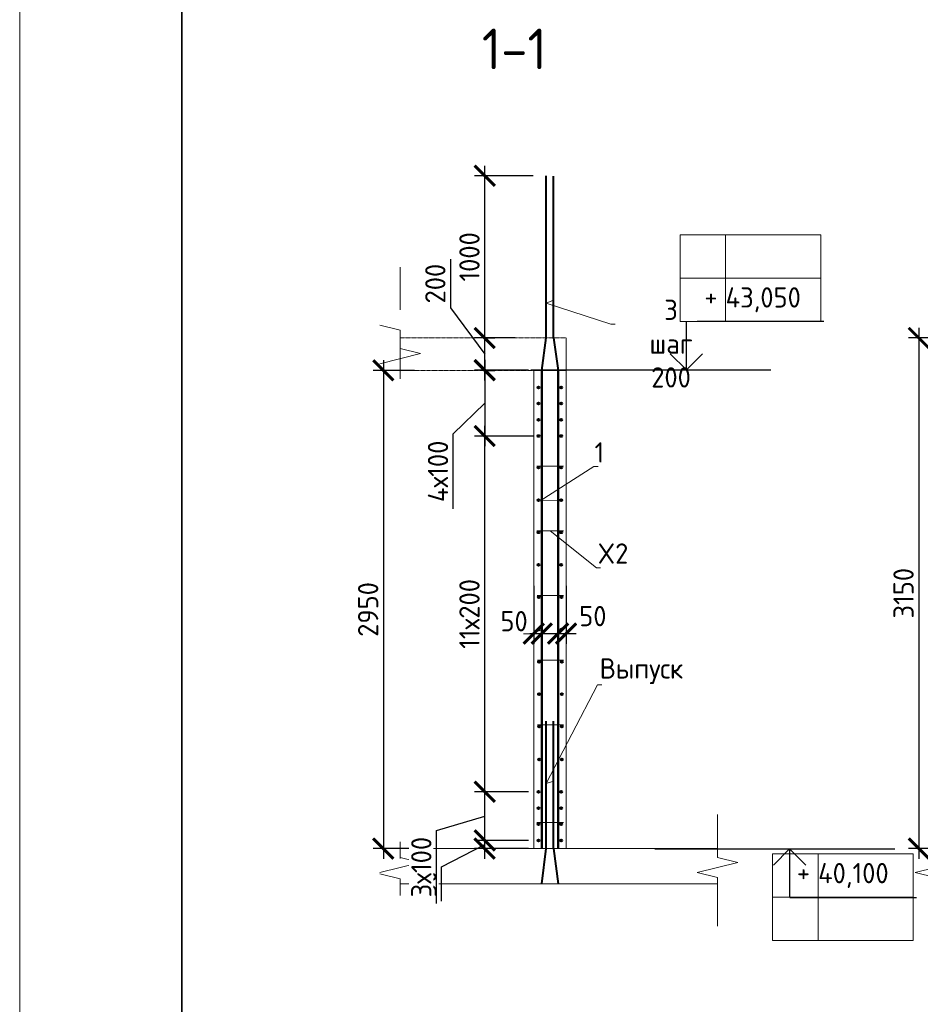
# Model space of a CAD drawing. Header units: millimetres. Extents: x 247266 to 730847, y -636031 to 10052.
# Tile 151 of 256: x 526995 to 538105, y -262922 to -250774. Entities that reach past the tile are written whole.
import ezdxf
from ezdxf import colors
from ezdxf.entities.mleader import LeaderData, LeaderLine
from ezdxf.math import Vec2, Vec3

# ---------------------------------------------------------------- set-up
doc = ezdxf.new("R2010")
doc.units = ezdxf.units.MM
doc.linetypes.add('01 Штриховая _4 мм_', pattern=[6, 3.5, -2.5])
for name, color, linetype, lineweight in [('AF_Perekritie', 7, 'Continuous', 18), ('AF_Stena', 7, 'Continuous', 18), ('KR_Fundament', 7, 'Continuous', 18), ('RAZMER', 7, 'Continuous', 15), ('Арм_шпильки', 7, 'Continuous', 18), ('Армирование', 7, 'Continuous', 40), ('АрмСтер', 7, 'Continuous', 50), ('АС-Таблицы', 7, 'Continuous', 20), ('отметки', 7, 'Continuous', 18), ('подоснова', 7, 'Continuous', 5), ('ТОНКИЕ', 7, 'Continuous', 9)]:
    doc.layers.add(name, color=color, linetype=linetype, lineweight=lineweight)
doc.layers.add('РАЗМЕРЫ', color=7, linetype='Continuous')
doc.layers.add('ТОЛСТЫЕ_ОСНОВНЫЕ', color=7, linetype='Continuous')
doc.styles.add('GOST-2.304_Type-B', font='GOST_Common.ttf')
doc.styles.add('ГОСТ', font='GOST_Common.ttf')
doc.dimstyles.new('мой 25', dxfattribs={"dimscale": 100, "dimtxt": 2.5, "dimasz": 2.5, "dimexe": 1.25, "dimexo": 0.625, "dimtad": 1, "dimdec": 0, "dimlfac": 0.5, "dimtxsty": 'GOST-2.304_Type-B', "dimblk": 'ARCHTICK', "dimcen": 2.5, "dimdle": 1.25, "dimaunit": 1, "dimadec": 1, "dimazin": 2, "dimtfac": 1, "dimtdec": 0, "dimtmove": 1, "dimatfit": 3, "dimfxl": 6, "dimfxlon": 1, "dimtfill": 1, "dimlwd": -1, "dimlwe": -1, "dimarcsym": 0})

# ---------------------------------------------------------------- blocks, each defined once
blk = doc.blocks.new('*U3684')
at = {"layer": 'ТОЛСТЫЕ_ОСНОВНЫЕ', "lineweight": 35}
blk.add_lwpolyline([(20, 5), (836, 5), (836, 589), (20, 589)], close=True, dxfattribs=at)
at = {"layer": 'ТОНКИЕ'}
blk.add_lwpolyline([(0, 0), (841, 0), (841, 594), (0, 594)], close=True, dxfattribs=at)
blk = doc.blocks.new('_None')
blk = doc.blocks.new('_ArchTick')
at = {"color": 0, "linetype": 'ByBlock', "const_width": 0.15}
blk.add_lwpolyline([(-0.5, -0.5), (0.5, 0.5)], dxfattribs=at)
blk = doc.blocks.new('*D905')
at = {"layer": 'DEFPOINTS', "color": 0, "ltscale": 100}
for p in [(532694, -254700), (532731, -254700), (532694, -255100)]:
    blk.add_point(p, dxfattribs=at)
at = {"layer": 'РАЗМЕРЫ', "color": 0, "linetype": 'Continuous'}
for p, q in [((532309, -253729), (532309, -254330)), ((532309, -254330), (532731, -254900)), ((532731, -255225), (532731, -254575)), ((532757, -254700), (532856, -254700)), ((532756, -255100), (532856, -255100))]:
    blk.add_line(p, q, dxfattribs=at)
at = {"layer": 'РАЗМЕРЫ', "color": 0, "ltscale": 100, "xscale": 250, "yscale": 250, "zscale": 250}
for p, rotation in [((532731, -254700), 90), ((532731, -255100), 270)]:
    blk.add_blockref('_ArchTick', p, dxfattribs=dict(at, rotation=rotation))
at = {"layer": 'РАЗМЕРЫ', "color": 0, "lineweight": 0, "ltscale": 100, "insert": (532122, -254030), "char_height": 250, "attachment_point": 5, "rotation": 90, "style": 'GOST-2.304_Type-B', "bg_fill": 3, "box_fill_scale": 1.1, "bg_fill_color": 256, "bg_fill_true_color": 13158600, "bg_fill_transparency": 0}
blk.add_mtext('200', dxfattribs=at)
blk = doc.blocks.new('*D906')
at = {"layer": 'DEFPOINTS', "color": 0, "ltscale": 100}
for p in [(533336, -257698), (533436, -257698), (533436, -258348)]:
    blk.add_point(p, dxfattribs=at)
at = {"layer": 'РАЗМЕРЫ', "color": 0, "linetype": 'Continuous'}
for p, q in [((533336, -257760), (533336, -258473)), ((533436, -257760), (533436, -258473)), ((533211, -258348), (533561, -258348))]:
    blk.add_line(p, q, dxfattribs=at)
at = {"layer": 'РАЗМЕРЫ', "color": 0, "ltscale": 100, "xscale": 250, "yscale": 250, "zscale": 250}
blk.add_blockref('_ArchTick', (533336, -258348), dxfattribs=at)
at = {"layer": 'РАЗМЕРЫ', "color": 0, "ltscale": 100, "xscale": 250, "yscale": 250, "zscale": 250, "rotation": 180}
blk.add_blockref('_ArchTick', (533436, -258348), dxfattribs=at)
at = {"layer": 'РАЗМЕРЫ', "color": 0, "lineweight": 0, "ltscale": 100, "insert": (533093, -258195), "char_height": 250, "attachment_point": 5, "style": 'GOST-2.304_Type-B', "bg_fill": 3, "box_fill_scale": 1.1, "bg_fill_color": 256, "bg_fill_true_color": 13158600, "bg_fill_transparency": 0}
blk.add_mtext('50', dxfattribs=at)
blk = doc.blocks.new('*D907')
at = {"layer": 'DEFPOINTS', "color": 0, "ltscale": 100}
for p in [(533636, -257698), (533736, -257698), (533736, -258348)]:
    blk.add_point(p, dxfattribs=at)
at = {"layer": 'РАЗМЕРЫ', "color": 0, "linetype": 'Continuous'}
for p, q in [((533636, -257760), (533636, -258473)), ((533736, -257760), (533736, -258473)), ((533511, -258348), (533861, -258348))]:
    blk.add_line(p, q, dxfattribs=at)
at = {"layer": 'РАЗМЕРЫ', "color": 0, "ltscale": 100, "xscale": 250, "yscale": 250, "zscale": 250}
blk.add_blockref('_ArchTick', (533636, -258348), dxfattribs=at)
at = {"layer": 'РАЗМЕРЫ', "color": 0, "ltscale": 100, "xscale": 250, "yscale": 250, "zscale": 250, "rotation": 180}
blk.add_blockref('_ArchTick', (533736, -258348), dxfattribs=at)
at = {"layer": 'РАЗМЕРЫ', "color": 0, "lineweight": 0, "ltscale": 100, "insert": (534065, -258132), "char_height": 250, "attachment_point": 5, "style": 'GOST-2.304_Type-B', "bg_fill": 3, "box_fill_scale": 1.1, "bg_fill_color": 256, "bg_fill_true_color": 13158600, "bg_fill_transparency": 0}
blk.add_mtext('50', dxfattribs=at)
blk = doc.blocks.new('*D908')
at = {"layer": 'DEFPOINTS', "color": 0, "ltscale": 100}
for p in [(531927, -255100), (531481, -261000), (533800, -261000)]:
    blk.add_point(p, dxfattribs=at)
at = {"layer": 'РАЗМЕРЫ', "color": 0, "linetype": 'Continuous'}
for p, q in [((531481, -254975), (531481, -261125)), ((531864, -255100), (531356, -255100)), ((532081, -261000), (531356, -261000))]:
    blk.add_line(p, q, dxfattribs=at)
at = {"layer": 'РАЗМЕРЫ', "color": 0, "ltscale": 100, "xscale": 250, "yscale": 250, "zscale": 250}
for p, rotation in [((531481, -255100), 90), ((531481, -261000), 270)]:
    blk.add_blockref('_ArchTick', p, dxfattribs=dict(at, rotation=rotation))
at = {"layer": 'РАЗМЕРЫ', "color": 0, "lineweight": 0, "ltscale": 100, "insert": (531293, -258050), "char_height": 250, "attachment_point": 5, "rotation": 90, "style": 'GOST-2.304_Type-B', "bg_fill": 3, "box_fill_scale": 1.1, "bg_fill_color": 256, "bg_fill_true_color": 13158600, "bg_fill_transparency": 0}
blk.add_mtext('2950', dxfattribs=at)
blk = doc.blocks.new('*D909')
at = {"layer": 'DEFPOINTS', "color": 0, "ltscale": 100}
for p in [(532694, -254700), (532731, -254700), (532694, -255100)]:
    blk.add_point(p, dxfattribs=at)
at = {"layer": 'РАЗМЕРЫ', "color": 0, "linetype": 'Continuous'}
for p, q in [((532309, -253729), (532309, -254330)), ((532309, -254330), (532731, -254900)), ((532731, -255225), (532731, -254575)), ((532757, -254700), (532856, -254700)), ((532756, -255100), (532856, -255100))]:
    blk.add_line(p, q, dxfattribs=at)
at = {"layer": 'РАЗМЕРЫ', "color": 0, "ltscale": 100, "xscale": 250, "yscale": 250, "zscale": 250}
for p, rotation in [((532731, -254700), 90), ((532731, -255100), 270)]:
    blk.add_blockref('_ArchTick', p, dxfattribs=dict(at, rotation=rotation))
at = {"layer": 'РАЗМЕРЫ', "color": 0, "lineweight": 0, "ltscale": 100, "insert": (532122, -254030), "char_height": 250, "attachment_point": 5, "rotation": 90, "style": 'GOST-2.304_Type-B', "bg_fill": 3, "box_fill_scale": 1.1, "bg_fill_color": 256, "bg_fill_true_color": 13158600, "bg_fill_transparency": 0}
blk.add_mtext('200', dxfattribs=at)
blk = doc.blocks.new('*D910')
at = {"layer": 'DEFPOINTS', "color": 0, "ltscale": 100}
for p in [(532731, -260900), (533336, -260900), (533336, -261000)]:
    blk.add_point(p, dxfattribs=at)
at = {"layer": 'РАЗМЕРЫ', "color": 0, "linetype": 'Continuous'}
for p, q in [((532731, -261125), (532731, -260775)), ((533273, -260900), (532606, -260900)), ((532200, -261224), (532731, -260950)), ((533273, -261000), (532606, -261000)), ((532200, -261649), (532200, -261224))]:
    blk.add_line(p, q, dxfattribs=at)
at = {"layer": 'РАЗМЕРЫ', "color": 0, "ltscale": 100, "xscale": 250, "yscale": 250, "zscale": 250}
for p, rotation in [((532731, -260900), 270), ((532731, -261000), 90)]:
    blk.add_blockref('_ArchTick', p, dxfattribs=dict(at, rotation=rotation))
at = {"layer": 'РАЗМЕРЫ', "color": 0, "lineweight": 0, "ltscale": 100, "insert": (532012, -261436), "char_height": 250, "attachment_point": 5, "rotation": 90, "style": 'GOST-2.304_Type-B', "bg_fill": 3, "box_fill_scale": 1.1, "bg_fill_color": 256, "bg_fill_true_color": 13158600, "bg_fill_transparency": 0}
blk.add_mtext('50', dxfattribs=at)
blk = doc.blocks.new('*D911')
at = {"layer": 'DEFPOINTS', "color": 0, "ltscale": 100}
for p in [(532731, -260300), (533336, -260300), (533237, -260900)]:
    blk.add_point(p, dxfattribs=at)
at = {"layer": 'РАЗМЕРЫ', "color": 0, "linetype": 'Continuous'}
for p, q in [((532731, -261025), (532731, -260175)), ((533273, -260300), (532606, -260300)), ((532137, -260779), (532731, -260600)), ((532137, -261679), (532137, -260779)), ((533174, -260900), (532606, -260900))]:
    blk.add_line(p, q, dxfattribs=at)
at = {"layer": 'РАЗМЕРЫ', "color": 0, "ltscale": 100, "xscale": 250, "yscale": 250, "zscale": 250}
for p, rotation in [((532731, -260300), 90), ((532731, -260900), 270)]:
    blk.add_blockref('_ArchTick', p, dxfattribs=dict(at, rotation=rotation))
at = {"layer": 'РАЗМЕРЫ', "color": 0, "lineweight": 0, "ltscale": 100, "insert": (531949, -261229), "char_height": 250, "attachment_point": 5, "rotation": 90, "style": 'GOST-2.304_Type-B', "bg_fill": 3, "box_fill_scale": 1.1, "bg_fill_color": 256, "bg_fill_true_color": 13158600, "bg_fill_transparency": 0}
blk.add_mtext('3х100', dxfattribs=at)
blk = doc.blocks.new('*D912')
at = {"layer": 'DEFPOINTS', "color": 0, "ltscale": 100}
for p in [(532731, -255910), (533396, -255910), (533305, -260300)]:
    blk.add_point(p, dxfattribs=at)
at = {"layer": 'РАЗМЕРЫ', "color": 0, "linetype": 'Continuous'}
for p, q in [((532731, -260425), (532731, -255785)), ((533331, -255910), (532606, -255910)), ((533243, -260300), (532606, -260300))]:
    blk.add_line(p, q, dxfattribs=at)
at = {"layer": 'РАЗМЕРЫ', "color": 0, "ltscale": 100, "xscale": 250, "yscale": 250, "zscale": 250}
for p, rotation in [((532731, -255910), 90), ((532731, -260300), 270)]:
    blk.add_blockref('_ArchTick', p, dxfattribs=dict(at, rotation=rotation))
at = {"layer": 'РАЗМЕРЫ', "color": 0, "lineweight": 0, "ltscale": 100, "insert": (532543, -258105), "char_height": 250, "attachment_point": 5, "rotation": 90, "style": 'GOST-2.304_Type-B', "bg_fill": 3, "box_fill_scale": 1.1, "bg_fill_color": 256, "bg_fill_true_color": 13158600, "bg_fill_transparency": 0}
blk.add_mtext('11х200', dxfattribs=at)
blk = doc.blocks.new('*D913')
at = {"layer": 'DEFPOINTS', "color": 0, "ltscale": 100}
for p in [(533336, -255096), (532731, -255910), (533023, -255910)]:
    blk.add_point(p, dxfattribs=at)
at = {"layer": 'РАЗМЕРЫ', "color": 0, "linetype": 'Continuous'}
for p, q in [((532731, -254971), (532731, -256035)), ((533273, -255096), (532606, -255096)), ((532342, -255884), (532731, -255503)), ((532342, -256809), (532342, -255884)), ((532961, -255910), (532606, -255910))]:
    blk.add_line(p, q, dxfattribs=at)
at = {"layer": 'РАЗМЕРЫ', "color": 0, "ltscale": 100, "xscale": 250, "yscale": 250, "zscale": 250}
for p, rotation in [((532731, -255096), 90), ((532731, -255910), 270)]:
    blk.add_blockref('_ArchTick', p, dxfattribs=dict(at, rotation=rotation))
at = {"layer": 'РАЗМЕРЫ', "color": 0, "lineweight": 0, "ltscale": 100, "insert": (532155, -256346), "char_height": 250, "attachment_point": 5, "rotation": 90, "style": 'GOST-2.304_Type-B', "bg_fill": 3, "box_fill_scale": 1.1, "bg_fill_color": 256, "bg_fill_true_color": 13158600, "bg_fill_transparency": 0}
blk.add_mtext('4х100', dxfattribs=at)
blk = doc.blocks.new('*D974')
at = {"layer": 'DEFPOINTS', "color": 0, "ltscale": 100}
for p in [(532731, -252700), (533491, -252700), (533169, -254700)]:
    blk.add_point(p, dxfattribs=at)
at = {"layer": 'РАЗМЕРЫ', "color": 0, "linetype": 'Continuous'}
for p, q in [((532731, -254825), (532731, -252575)), ((533331, -252700), (532606, -252700)), ((533107, -254700), (532606, -254700))]:
    blk.add_line(p, q, dxfattribs=at)
at = {"layer": 'РАЗМЕРЫ', "color": 0, "ltscale": 100, "xscale": 250, "yscale": 250, "zscale": 250}
for p, rotation in [((532731, -252700), 90), ((532731, -254700), 270)]:
    blk.add_blockref('_ArchTick', p, dxfattribs=dict(at, rotation=rotation))
at = {"layer": 'РАЗМЕРЫ', "color": 0, "lineweight": 0, "ltscale": 100, "insert": (532543, -253700), "char_height": 250, "attachment_point": 5, "rotation": 90, "style": 'GOST-2.304_Type-B', "bg_fill": 3, "box_fill_scale": 1.1, "bg_fill_color": 256, "bg_fill_true_color": 13158600, "bg_fill_transparency": 0}
blk.add_mtext('1000', dxfattribs=at)
blk = doc.blocks.new('*D922')
at = {"layer": 'DEFPOINTS', "color": 0, "ltscale": 100}
for p in [(540340, -254700), (538086, -261000), (540404, -261000)]:
    blk.add_point(p, dxfattribs=at)
at = {"layer": 'РАЗМЕРЫ', "color": 0, "linetype": 'Continuous'}
for p, q in [((538086, -254575), (538086, -261125)), ((538686, -254700), (537961, -254700)), ((538686, -261000), (537961, -261000))]:
    blk.add_line(p, q, dxfattribs=at)
at = {"layer": 'РАЗМЕРЫ', "color": 0, "ltscale": 100, "xscale": 250, "yscale": 250, "zscale": 250}
for p, rotation in [((538086, -254700), 90), ((538086, -261000), 270)]:
    blk.add_blockref('_ArchTick', p, dxfattribs=dict(at, rotation=rotation))
at = {"layer": 'РАЗМЕРЫ', "color": 0, "lineweight": 0, "ltscale": 100, "insert": (537898, -257850), "char_height": 250, "attachment_point": 5, "rotation": 90, "style": 'GOST-2.304_Type-B', "bg_fill": 3, "box_fill_scale": 1.1, "bg_fill_color": 256, "bg_fill_true_color": 13158600, "bg_fill_transparency": 0}
blk.add_mtext('3150', dxfattribs=at)
blk = doc.blocks.new('*T2940')
at = {"layer": 'DEFPOINTS', "color": 8, "linetype": 'ByBlock', "lineweight": 0}
for p, q in [((0, 1067), (1734, 1067)), ((0, 0), (0, 1067)), ((561, 0), (561, 1067)), ((1734, 0), (1734, 1067)), ((0, 533), (1734, 533)), ((0, 0), (1734, 0))]:
    blk.add_line(p, q, dxfattribs=at)
at = {"layer": 'АС-Таблицы', "color": 0, "char_height": 250, "style": 'ГОСТ'}
for s, insert, width, attachment_point in [('+', (461, 967), 361.22, 3), ('40,100', (561, 800), 1173.09, 4)]:
    blk.add_mtext(s, dxfattribs=dict(at, insert=insert, width=width, attachment_point=attachment_point))
blk = doc.blocks.new('*T2949')
at = {"layer": 'DEFPOINTS', "color": 8, "linetype": 'ByBlock', "lineweight": 0}
for p, q in [((0, 0), (1734, 0)), ((0, 0), (0, -1067)), ((561, 0), (561, -1067)), ((1734, 0), (1734, -1067)), ((0, -533), (1734, -533)), ((0, -1067), (1734, -1067))]:
    blk.add_line(p, q, dxfattribs=at)
at = {"layer": 'АС-Таблицы', "color": 0, "char_height": 250, "style": 'ГОСТ'}
for s, insert, width, attachment_point in [('+', (461, -633), 361.22, 3), ('43,050', (561, -800), 1173.09, 4)]:
    blk.add_mtext(s, dxfattribs=dict(at, insert=insert, width=width, attachment_point=attachment_point))

msp = doc.modelspace()

# ---------------------------------------------------------------- linework, layer by layer
msp.add_lwpolyline([(535208.44, -255095.18), (536043.01, -255095.18)])
at = {"layer": 'AF_Perekritie', "linetype": '01 Штриховая _4 мм_', "lineweight": 9}
for p, q in [((533735.63, -254700.12), (531687.05, -254700.12)), ((531687.05, -255100.12), (533735.63, -255100.12))]:
    msp.add_line(p, q, dxfattribs=at)
at = {"layer": 'AF_Stena', "lineweight": 20}
for p, q in [((533335.63, -255100.12), (533335.63, -261000.12)), ((533735.63, -255100.12), (533335.63, -255100.12)), ((533735.63, -261000.12), (533735.63, -255100.12))]:
    msp.add_line(p, q, dxfattribs=at)
for points in [[(531687.05, -254299.74), (531687.05, -253827.88)], [(531687.05, -254299.74), (531687.05, -254354.74)], [(531437.05, -254542.24), (531687.05, -254604.74)], [(531687.05, -254604.74), (531687.05, -254659.74)], [(531687.05, -254659.74), (531687.05, -255203.85)], [(531687.05, -254830.12), (531937.05, -254892.62)], [(531937.05, -254892.62), (531437.05, -255017.62)], [(535603.45, -261053.45), (535603.45, -260581.6)], [(531687.05, -261068.88), (531687.05, -260918.88)], [(535603.45, -261053.45), (535603.45, -261108.45)], [(531937.05, -261170.95), (531437.05, -261295.95)], [(531687.05, -261068.88), (531687.05, -261123.88)], [(531687.05, -261108.45), (531937.05, -261170.95)], [(535853.45, -261170.95), (535353.45, -261295.95)], [(535603.45, -261108.45), (535853.45, -261170.95)], [(538541.55, -261170.95), (538041.55, -261295.95)], [(535353.45, -261295.95), (535603.45, -261358.45)], [(538041.55, -261295.95), (538291.55, -261358.45)], [(531437.05, -261311.38), (531687.05, -261373.88)], [(531687.05, -261373.88), (531687.05, -261428.88)], [(535603.45, -261358.45), (535603.45, -261413.45)], [(535603.45, -261413.45), (535603.45, -261957.56)], [(531687.05, -261428.88), (531687.05, -261578.88)]]:
    msp.add_lwpolyline(points, dxfattribs=at)
at = {"layer": 'KR_Fundament', "lineweight": 9}
for p, q in [((535603.45, -261000.12), (531687.05, -261000.12)), ((531687.05, -261435.97), (535603.45, -261435.97))]:
    msp.add_line(p, q, dxfattribs=at)
at = {"layer": 'RAZMER', "ltscale": 100}
for p, q in [((535352.81, -254493.41), (536915.31, -254493.41)), ((535352.81, -254496.06), (536915.31, -254496.06)), ((535352.81, -254496.06), (536915.31, -254496.06)), ((536492.71, -261452.2), (536494.23, -261599.01)), ((536494.23, -261603.97), (538056.73, -261603.97)), ((536494.23, -261603.97), (538056.73, -261603.97)), ((536494.23, -261606.61), (538056.73, -261606.61))]:
    msp.add_line(p, q, dxfattribs=at)
at = {"layer": 'Арм_шпильки'}
msp.add_line((533375.63, -256280.27), (533705.14, -256280.27), dxfattribs=at)
at = {"layer": 'Армирование', "ltscale": 100}
for p, q in [((533490.92, -254700.12), (533490.92, -252700.12)), ((533581.64, -254700.12), (533581.64, -252705.22)), ((533490.62, -261000.12), (533490.92, -259426.99)), ((533581.34, -261000.12), (533581.64, -259426.99))]:
    msp.add_line(p, q, dxfattribs=at)
for centre in [(533395.63, -256300.27), (533675.63, -256300.27), (533395.63, -256700.27), (533675.63, -256700.27), (533675.63, -260500.12), (533675.63, -260900.12)]:
    msp.add_circle(centre, 12, dxfattribs=at)
at = {"layer": 'АрмСтер', "ltscale": 15}
for p, q in [((533436.91, -261000.12), (533436.91, -255100.12)), ((533635.33, -261000.12), (533635.33, -255100.12))]:
    msp.add_line(p, q, dxfattribs=at)
at = {"layer": 'отметки', "linetype": 'Continuous', "lineweight": 25, "ltscale": 100}
for p, q in [((535219.48, -255094.57), (535219.48, -254494.57)), ((536492.71, -261004.84), (536492.71, -261604.84))]:
    msp.add_line(p, q, dxfattribs=at)
for points in [[(535019.48, -254894.57), (535219.48, -255094.57), (535419.48, -254894.57)], [(536292.71, -261204.84), (536492.71, -261004.84), (536692.71, -261204.84)]]:
    msp.add_lwpolyline(points, dxfattribs=at)

# ---------------------------------------------------------------- block references
at = {"xscale": 100, "yscale": 100, "zscale": 100}
msp.add_blockref('*U3684', (526994.57, -281741.36, 3100), dxfattribs=at)
msp.add_blockref('*T2949', (535141.87, -253429.39))

# ---------------------------------------------------------------- texts
at = {"layer": 'РАЗМЕРЫ', "insert": (533096.62, -251134.29), "char_height": 500, "attachment_point": 5, "style": 'GOST-2.304_Type-B'}
msp.add_mtext_dynamic_manual_height_columns('1-1', width=3941.2128, gutter_width=625, heights=[0], dxfattribs=at)

# ---------------------------------------------------------------- leaders
at = {"layer": 'подоснова'}
ml = msp.add_multileader_mtext('Standard', dxfattribs=at)
ml.set_content('1 ', color=256, style='GOST-2.304_Type-B')
ml.set_leader_properties(color=256, linetype='ByLayer', lineweight=15)
ml.set_arrow_properties(name='NONE')
ml.build(insert=Vec2(0, 0))
ml.multileader.update_dxf_attribs({"text_left_attachment_type": 6, "text_right_attachment_type": 6, "dogleg_length": 10, "arrow_head_size": 18})
ctx = ml.context
ctx.base_point, ctx.char_height, ctx.arrow_head_size, ctx.landing_gap_size, ctx.plane_origin = Vec3(534087.68, -256287.68), 250, 18, 20, Vec3(533093.17, -255847.4)
ctx.left_attachment, ctx.right_attachment, ctx.text_align_type = 6, 6, 1
notes = []
notes.append((ctx, [(0, (1, 1, 0), (534077.65, -256287.68), (1, 0), 10, [(1, [(533699.63, -256700.27), (533415.78, -256709.65)], 0, [])])]))
ctx.mtext.insert, ctx.mtext.width, ctx.mtext.alignment, ctx.mtext.flow_direction = Vec3(534145.18, -255987.68), 22.8978, 2, 5
ml = msp.add_multileader_mtext('Standard', dxfattribs=at)
ml.set_content('Выпуск', color=256, style='GOST-2.304_Type-B')
ml.set_leader_properties(color=256, linetype='ByLayer', lineweight=15)
ml.set_arrow_properties(name='NONE')
ml.build(insert=Vec2(0, 0))
ml.multileader.update_dxf_attribs({"text_left_attachment_type": 6, "text_right_attachment_type": 6, "dogleg_length": 10, "arrow_head_size": 18})
ctx = ml.context
ctx.base_point, ctx.char_height, ctx.arrow_head_size, ctx.landing_gap_size, ctx.plane_origin = Vec3(534131.92, -258977.7), 250, 18, 20, Vec3(532974.91, -258959.57)
ctx.left_attachment, ctx.right_attachment, ctx.text_align_type = 6, 6, 1
notes.append((ctx, [(0, (1, 1, 0), (534121.41, -258978.02), (1, 0), 10, [(1, [(533581.5, -260169.93), (533490.65, -260197.47)], 0, [])])]))
ctx.mtext.insert, ctx.mtext.width, ctx.mtext.alignment, ctx.mtext.flow_direction = Vec3(534664.42, -258652.7), 22.8978, 2, 5
for ctx, leaders in notes:
    for number, flags, end, landing, length, lines in leaders:
        leader = LeaderData()
        leader.index, (leader.has_last_leader_line, leader.has_dogleg_vector, leader.attachment_direction) = number, flags
        leader.last_leader_point, leader.dogleg_vector, leader.dogleg_length = Vec3(end), Vec3(landing), length
        for number, points, colour, breaks in lines:
            line = LeaderLine()
            line.index, line.vertices, line.color, line.breaks = number, Vec3.list(points), colors.encode_raw_color(colour), breaks
            leader.lines.append(line)
        ctx.leaders.append(leader)

# ---------------------------------------------------------------- next in the draw order: dimensions: what is measured, and where the dimension line sits
at = {"layer": 'РАЗМЕРЫ', "lineweight": 0}
dim = msp.add_linear_dim(base=(532730.91, -254700.12), p1=(532693.91, -255100.12), p2=(532694.15, -254700.12), angle=90, dimstyle='мой 25', dxfattribs=at)
dim.commit()
dim.dimension.update_dxf_attribs({"geometry": '*D905', "text_midpoint": (532309.44, -254267.39), "dimtype": 160})
dim = msp.add_linear_dim(base=(538085.57, -261000.12), p1=(540340.13, -254700.14), p2=(540404.35, -261000.12), angle=90, dimstyle='мой 25', dxfattribs=at)
dim.commit()
dim.dimension.update_dxf_attribs({"geometry": '*D922', "text_midpoint": (537897.95, -257850.13)})
dim = msp.add_linear_dim(base=(533435.59, -258347.71), p1=(533335.63, -257697.53), p2=(533435.59, -257697.53), dimstyle='мой 25', dxfattribs=at)
dim.commit()
dim.dimension.update_dxf_attribs({"geometry": '*D906', "text_midpoint": (533093, -258382.28), "dimtype": 160})

# ---------------------------------------------------------------- next in the draw order: linework, layer by layer
msp.add_lwpolyline([(534831.54, -261004.84), (537792.51, -261004.84)])

# ---------------------------------------------------------------- next in the draw order: block references
msp.add_blockref('*T2940', (536283.29, -262132.34))

# ---------------------------------------------------------------- next in the draw order: dimensions: what is measured, and where the dimension line sits
dim = msp.add_linear_dim(base=(533735.63, -258347.71), p1=(533635.59, -257697.53), p2=(533735.63, -257697.53), dimstyle='мой 25', dxfattribs=at)
dim.commit()
dim.dimension.update_dxf_attribs({"geometry": '*D907', "text_midpoint": (534065.24, -258319.7), "dimtype": 160})

# ---------------------------------------------------------------- next in the draw order: dimensions: what is measured, and where the dimension line sits
dim = msp.add_linear_dim(base=(531481.07, -261000.12), p1=(531926.59, -255100.12), p2=(533799.86, -261000.12), angle=90, dimstyle='мой 25', dxfattribs=at)
dim.commit()
dim.dimension.update_dxf_attribs({"geometry": '*D908', "text_midpoint": (531293.45, -258050.12)})

# ---------------------------------------------------------------- next in the draw order: linework, layer by layer
at = {"layer": 'AF_Stena', "lineweight": 20}
msp.add_line((533735.63, -255100.12), (533735.63, -254701.14), dxfattribs=at)
at = {"layer": 'Арм_шпильки'}
for p, q in [((533375.63, -257078.6), (533705.14, -257078.6)), ((533378.31, -257876.93), (533705.14, -257876.93)), ((533380.98, -258675.25), (533705.14, -258675.25)), ((533383.66, -259473.58), (533705.14, -259473.58)), ((533375.63, -260680.12), (533705.14, -260680.12))]:
    msp.add_line(p, q, dxfattribs=at)
at = {"layer": 'Армирование', "ltscale": 100}
for p, q in [((533436.91, -255102.55), (533490.92, -254700.12)), ((533581.64, -254700.12), (533635.63, -255102.55)), ((533436.91, -261435.97), (533490.62, -261000.12)), ((533581.34, -261000.12), (533635.33, -261434.68))]:
    msp.add_line(p, q, dxfattribs=at)
for centre in [(533675.63, -255310.12), (533395.63, -255510.12), (533675.63, -255510.12), (533675.63, -255710.12), (533675.63, -255910.12), (533395.63, -257098.6), (533675.63, -257098.6), (533395.63, -257498.6), (533675.63, -257498.6), (533398.31, -257896.93), (533678.31, -257896.93), (533398.31, -258296.93), (533678.31, -258296.93), (533400.98, -258695.25), (533680.98, -258695.25), (533400.98, -259095.25), (533680.98, -259095.25), (533403.66, -259493.58), (533683.66, -259493.58), (533403.66, -259900.58), (533683.66, -259900.58), (533675.63, -260300.12), (533675.63, -260700.12)]:
    msp.add_circle(centre, 12, dxfattribs=at)

# ---------------------------------------------------------------- next in the draw order: dimensions: what is measured, and where the dimension line sits
at = {"layer": 'РАЗМЕРЫ', "lineweight": 0}
for base, p1, p2, picture, middle in [((532730.91, -254700.12), (532693.91, -255100.12), (532694.15, -254700.12), '*D909', (532309.44, -254267.39)), ((532730.91, -260900.27), (533335.63, -261000.12), (533335.63, -260900.27), '*D910', (532199.66, -261286))]:
    dim = msp.add_linear_dim(base=base, p1=p1, p2=p2, angle=90, dimstyle='мой 25', dxfattribs=at)
    dim.commit()
    dim.dimension.update_dxf_attribs({"geometry": picture, "text_midpoint": middle, "dimtype": 160})

# ---------------------------------------------------------------- next in the draw order: leaders
at = {"layer": 'подоснова'}
ml = msp.add_multileader_mtext('Standard', dxfattribs=at)
ml.set_content('X2', color=256, style='GOST-2.304_Type-B')
ml.set_leader_properties(color=256, linetype='ByLayer', lineweight=15)
ml.set_arrow_properties(name='NONE')
ml.build(insert=Vec2(0, 0))
ml.multileader.update_dxf_attribs({"text_left_attachment_type": 6, "text_right_attachment_type": 6, "dogleg_length": 10, "arrow_head_size": 18})
ctx = ml.context
ctx.base_point, ctx.char_height, ctx.arrow_head_size, ctx.landing_gap_size, ctx.plane_origin = Vec3(534118.68, -257534.7), 250, 18, 20, Vec3(533124.16, -256388.56)
ctx.left_attachment, ctx.right_attachment, ctx.text_align_type = 6, 6, 1
notes = []
notes.append((ctx, [(0, (1, 1, 0), (534108.5, -257534.96), (1, 0), 10, [(0, [(533540.38, -257078.6)], 0, [])])]))
ctx.mtext.insert, ctx.mtext.width, ctx.mtext.alignment, ctx.mtext.flow_direction = Vec3(534313.68, -257234.7), 22.8978, 2, 5
for ctx, leaders in notes:
    for number, flags, end, landing, length, lines in leaders:
        leader = LeaderData()
        leader.index, (leader.has_last_leader_line, leader.has_dogleg_vector, leader.attachment_direction) = number, flags
        leader.last_leader_point, leader.dogleg_vector, leader.dogleg_length = Vec3(end), Vec3(landing), length
        for number, points, colour, breaks in lines:
            line = LeaderLine()
            line.index, line.vertices, line.color, line.breaks = number, Vec3.list(points), colors.encode_raw_color(colour), breaks
            leader.lines.append(line)
        ctx.leaders.append(leader)

# ---------------------------------------------------------------- next in the draw order: dimensions: what is measured, and where the dimension line sits
at = {"layer": 'РАЗМЕРЫ', "lineweight": 0}
dim = msp.add_linear_dim(base=(532730.91, -252700.12), p1=(533169.09, -254700.12), p2=(533490.92, -252700.12), angle=90, dimstyle='мой 25', dxfattribs=at)
dim.commit()
dim.dimension.update_dxf_attribs({"geometry": '*D974', "text_midpoint": (532543.29, -253700.12)})
dim = msp.add_linear_dim(base=(532730.91, -260300.27), p1=(533236.63, -260900.27), p2=(533335.63, -260300.27), angle=90, text='3х100', dimstyle='мой 25', dxfattribs=at)
dim.commit()
dim.dimension.update_dxf_attribs({"geometry": '*D911', "text_midpoint": (531949.16, -260841.01)})

# ---------------------------------------------------------------- next in the draw order: linework, layer by layer
at = {"layer": 'Армирование', "ltscale": 100}
for centre in [(533395.63, -260700.12), (533395.63, -260900.12)]:
    msp.add_circle(centre, 12, dxfattribs=at)

# ---------------------------------------------------------------- next in the draw order: dimensions: what is measured, and where the dimension line sits
at = {"layer": 'РАЗМЕРЫ', "lineweight": 0}
dim = msp.add_linear_dim(base=(532730.91, -255910.12), p1=(533305.01, -260300.27), p2=(533395.63, -255910.12), angle=90, text='11х200', dimstyle='мой 25', dxfattribs=at)
dim.commit()
dim.dimension.update_dxf_attribs({"geometry": '*D912', "text_midpoint": (532543.29, -258105.2)})

# ---------------------------------------------------------------- next in the draw order: leaders
at = {"layer": 'подоснова'}
ml = msp.add_multileader_mtext('Standard', dxfattribs=at)
ml.set_content('3 шаг 200', color=256, style='GOST-2.304_Type-B')
ml.set_leader_properties(color=256, linetype='ByLayer', lineweight=15)
ml.set_arrow_properties(name='NONE')
ml.build(insert=Vec2(0, 0))
ml.multileader.update_dxf_attribs({"text_left_attachment_type": 6, "text_right_attachment_type": 6, "dogleg_length": 10, "arrow_head_size": 18})
ctx = ml.context
ctx.base_point, ctx.char_height, ctx.arrow_head_size, ctx.landing_gap_size, ctx.plane_origin = Vec3(534299.22, -254528.25), 250, 18, 20, Vec3(533082.33, -253215.7)
ctx.left_attachment, ctx.right_attachment, ctx.text_align_type = 6, 6, 1
notes = []
notes.append((ctx, [(0, (1, 1, 0), (534288.61, -254528.5), (1, 0), 10, [(1, [(533581.64, -254232.22), (533490.92, -254270.06)], 0, [])])]))
ctx.mtext.insert, ctx.mtext.width, ctx.mtext.alignment, ctx.mtext.flow_direction = Vec3(535029.83, -254228.25), 22.8978, 2, 5
for ctx, leaders in notes:
    for number, flags, end, landing, length, lines in leaders:
        leader = LeaderData()
        leader.index, (leader.has_last_leader_line, leader.has_dogleg_vector, leader.attachment_direction) = number, flags
        leader.last_leader_point, leader.dogleg_vector, leader.dogleg_length = Vec3(end), Vec3(landing), length
        for number, points, colour, breaks in lines:
            line = LeaderLine()
            line.index, line.vertices, line.color, line.breaks = number, Vec3.list(points), colors.encode_raw_color(colour), breaks
            leader.lines.append(line)
        ctx.leaders.append(leader)

# ---------------------------------------------------------------- next in the draw order: linework, layer by layer
at = {"layer": 'Армирование', "ltscale": 100}
for centre in [(533395.63, -255710.12), (533395.63, -255910.12), (533395.63, -260300.12), (533395.63, -260500.12)]:
    msp.add_circle(centre, 12, dxfattribs=at)

# ---------------------------------------------------------------- next in the draw order: dimensions: what is measured, and where the dimension line sits
at = {"layer": 'РАЗМЕРЫ', "lineweight": 0}
dim = msp.add_linear_dim(base=(532730.91, -255910.12), p1=(533335.63, -255096), p2=(533023.21, -255910.12), angle=90, text='4х100', dimstyle='мой 25', dxfattribs=at)
dim.commit()
dim.dimension.update_dxf_attribs({"geometry": '*D913', "text_midpoint": (532342.47, -255946.04), "dimtype": 160})

# ---------------------------------------------------------------- next in the draw order: linework, layer by layer
msp.add_lwpolyline([(533299.47, -255095.18), (536260.44, -255095.18)])
at = {"layer": 'Армирование', "ltscale": 100}
msp.add_circle((533395.63, -255310.12), 12, dxfattribs=at)

doc.saveas('drawing.dxf')
